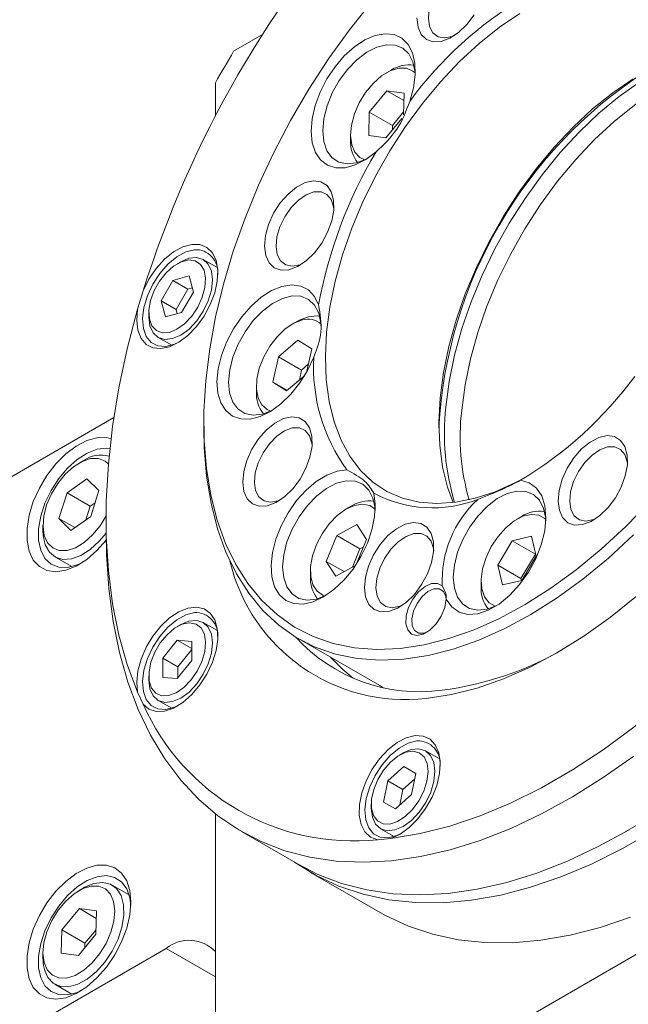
# Model space of a CAD drawing. Header units: millimetres. Extents: x 8 to 898, y 9 to 411.
# Tile 3 of 10: x 70 to 120, y 88 to 168. Entities that reach past the tile are written whole.
import ezdxf

# ---------------------------------------------------------------- set-up
doc = ezdxf.new("R2010")
doc.units = ezdxf.units.MM
doc.header["$LTSCALE"] = 2

msp = doc.modelspace()

# ---------------------------------------------------------------- linework, layer by layer
at = {"color": 7, "linetype": 'Continuous', "lineweight": 15}
for p, q in [((87.92009, 165.297936), (90.270388, 166.654734)), ((100.737712, 163.758039), (100.36065, 163.540296)), ((86.43395, 160.010198), (86.43395, 162.723866)), ((98.968945, 160.347465), (100.404208, 162.07547)), ((100.404208, 162.07547), (101.796387, 161.893539)), ((100.404208, 162.07547), (101.782543, 161.279774)), ((101.796387, 161.893539), (101.756593, 160.12941)), ((98.925861, 158.437529), (98.968945, 160.347465)), ((98.968945, 160.347465), (100.854563, 159.258921)), ((101.610015, 159.811089), (100.31804, 158.255597)), ((101.761591, 160.350947), (100.854563, 159.258921)), ((100.854563, 159.258921), (100.846277, 158.891575)), ((97.438416, 158.478291), (97.438417, 158.042873)), ((100.31804, 158.255597), (98.925861, 158.437529)), ((83.607248, 148.146594), (83.32445, 147.983286)), ((86.548507, 147.688931), (85.440853, 148.328366)), ((82.96937, 146.627814), (84.284696, 146.984173)), ((84.284696, 146.984173), (84.640152, 145.672495)), ((82.0095, 144.959777), (82.96937, 146.627814)), ((82.96937, 146.627814), (84.195022, 145.92026)), ((80.546769, 145.768813), (80.101221, 144.269479)), ((84.195022, 145.92026), (83.235152, 144.252223)), ((84.640152, 145.672495), (83.680285, 144.00446)), ((84.547156, 146.015662), (84.195022, 145.92026)), ((82.36496, 143.648101), (82.0095, 144.959777)), ((82.0095, 144.959777), (83.235152, 144.252223)), ((81.014943, 143.982669), (81.014946, 143.656107)), ((83.680285, 144.00446), (82.36496, 143.648101)), ((83.235152, 144.252223), (83.328149, 143.909055)), ((93.067705, 143.27989), (92.690642, 143.062145)), ((81.774485, 141.977341), (82.882138, 141.337906)), ((91.567283, 140.40673), (93.155236, 141.76327)), ((93.155236, 141.76327), (94.279069, 141.043923)), ((94.279069, 141.043923), (93.848725, 139.119102)), ((91.103166, 138.330846), (91.567283, 140.40673)), ((91.567283, 140.40673), (93.452902, 139.318186)), ((93.997191, 139.783156), (93.452902, 139.318186)), ((93.706136, 138.875081), (92.226999, 137.6115)), ((93.452902, 139.318186), (93.27066, 138.503067)), ((92.226999, 137.6115), (91.103166, 138.330846)), ((91.103166, 138.330846), (92.276296, 137.653612)), ((89.768408, 138.00014), (89.768409, 137.564723)), ((58.347668, 124.002228), (78.166567, 135.443435)), ((85.491141, 135.041794), (85.491141, 134.497521)), ((75.690637, 131.945612), (75.313573, 131.727866)), ((74.348908, 129.317064), (75.972258, 130.458835)), ((75.972258, 130.458835), (76.937399, 129.494879)), ((73.690698, 127.211335), (74.348908, 129.317064)), ((74.348908, 129.317064), (76.234527, 128.22852)), ((76.937399, 129.494879), (76.279188, 127.389148)), ((76.628083, 128.505326), (76.234527, 128.22852)), ((76.234527, 128.22852), (75.885631, 127.112341)), ((97.472449, 128.21051), (97.095387, 127.992766)), ((74.655839, 126.247377), (73.690698, 127.211335)), ((73.690698, 127.211335), (74.97349, 126.470795)), ((76.279188, 127.389148), (74.655839, 126.247377)), ((77.524405, 127.177063), (77.524406, 126.088519)), ((111.371705, 127.377338), (110.994643, 127.159594)), ((72.391338, 126.665862), (72.391339, 126.230445)), ((96.316961, 125.825744), (97.949385, 126.718371)), ((97.949385, 126.718371), (98.728286, 125.510632)), ((95.463436, 123.725378), (96.316961, 125.825744)), ((96.316961, 125.825744), (98.202579, 124.737199)), ((98.728286, 125.510632), (97.897994, 123.467436)), ((109.429467, 123.41695), (110.614231, 125.398661)), ((110.614231, 125.398661), (112.179882, 125.766544)), ((110.614231, 125.398661), (112.49985, 124.310117)), ((112.179882, 125.766544), (112.560768, 124.152718)), ((98.202579, 124.737199), (97.602956, 123.261638)), ((98.474384, 124.885825), (98.202579, 124.737199)), ((73.35803, 124.093837), (74.74341, 123.294074)), ((96.242336, 122.517638), (95.463436, 123.725378)), ((95.463436, 123.725378), (96.916735, 122.886406)), ((112.49985, 124.310117), (111.315086, 122.328406)), ((112.560768, 124.152718), (111.376004, 122.171007)), ((112.522371, 124.315408), (112.49985, 124.310117)), ((94.173153, 122.930761), (94.173153, 122.495344)), ((97.851798, 123.397708), (96.242336, 122.517638)), ((109.810354, 121.803122), (109.429467, 123.41695)), ((109.429467, 123.41695), (111.315086, 122.328406)), ((108.07241, 122.097589), (108.07241, 121.662172)), ((111.376004, 122.171007), (109.810354, 121.803122)), ((111.315086, 122.328406), (111.353484, 122.165715)), ((83.607248, 118.565471), (83.32445, 118.402164)), ((86.548507, 118.10781), (85.440853, 118.747245)), ((82.144637, 115.836054), (83.321461, 117.3045)), ((83.321461, 117.3045), (84.50165, 117.203459)), ((83.321461, 117.3045), (84.502897, 116.622471)), ((84.50165, 117.203459), (84.505018, 115.633975)), ((165.086579, 117.303909), (87.92009, 72.756643)), ((93.224645, 117.404648), (99.824307, 113.594744)), ((84.50307, 116.541989), (83.370289, 115.1285)), ((82.148002, 114.266568), (82.144637, 115.836054)), ((82.144637, 115.836054), (83.370289, 115.1285)), ((84.505018, 115.633975), (83.328191, 114.165527)), ((83.370289, 115.1285), (83.372235, 114.220485)), ((81.014943, 114.401547), (81.014946, 114.074984)), ((83.328191, 114.165527), (82.148002, 114.266568)), ((99.824307, 113.594744), (100.078867, 113.451745)), ((80.101221, 113.059775), (80.546769, 112.07486)), ((81.774485, 112.39622), (82.882138, 111.756785)), ((101.72093, 108.105265), (101.438134, 107.941958)), ((104.66219, 107.647604), (103.554536, 108.287039)), ((100.473882, 105.826362), (101.787465, 106.995146)), ((101.787465, 106.995146), (102.752093, 106.443595)), ((101.787465, 106.995146), (102.751128, 106.438835)), ((102.655995, 105.969834), (101.699534, 105.118808)), ((102.752093, 106.443595), (102.403136, 104.723257)), ((100.124925, 104.106024), (100.473882, 105.826362)), ((100.473882, 105.826362), (101.699534, 105.118808)), ((102.403136, 104.723257), (101.089552, 103.554469)), ((101.699534, 105.118808), (101.446676, 103.872226)), ((99.128626, 103.941341), (99.128627, 103.614778)), ((101.089552, 103.554469), (100.124925, 104.106024)), ((86.43395, 73.614853), (86.43395, 103.140512)), ((99.888168, 101.936013), (100.995821, 101.296578)), ((119.815512, 101.674383), (120.758168, 102.218742)), ((88.558456, 101.700651), (93.178221, 99.033718)), ((99.657697, 101.03877), (100.733351, 101.145228)), ((94.181981, 98.377284), (99.838836, 95.111652)), ((75.690637, 97.106537), (75.313573, 96.888792)), ((79.409695, 96.53812), (78.024315, 97.337883)), ((73.922224, 93.696835), (75.357809, 95.424337)), ((75.357809, 95.424337), (76.749635, 95.241535)), ((75.357809, 95.424337), (76.735601, 94.628955)), ((76.749635, 95.241535), (76.705873, 93.331228)), ((73.878462, 91.786529), (73.922224, 93.696835)), ((73.922224, 93.696835), (75.807842, 92.608291)), ((76.705873, 93.331228), (75.270288, 91.603727)), ((76.714298, 93.699069), (75.807842, 92.608291)), ((75.807842, 92.608291), (75.799413, 92.240447)), ((82.427012, 92.176653), (58.347668, 78.275943)), ((72.391338, 91.826786), (72.391339, 91.391369)), ((75.270288, 91.603727), (73.878462, 91.786529)), ((73.35803, 89.254763), (74.74341, 88.455))]:
    msp.add_line(p, q, dxfattribs=at)
at = {"color": 8, "linetype": 'Continuous', "lineweight": 15}
msp.add_line((86.433951, 89.863497), (82.427012, 92.176653), dxfattribs=at)
at = {"color": 7, "linetype": 'Continuous', "lineweight": 15, "flags": 128}
for points in [[(108.480986, 171.040419), (108.461019, 171.207203), (108.272414, 171.806842), (107.925266, 172.229922), (107.445321, 172.445066), (106.868175, 172.436316), (106.236632, 172.204324), (105.59753, 171.766292), (104.998269, 171.154707), (104.483294, 170.414932), (104.090797, 169.601829), (103.849888, 168.7757), (103.778435, 167.997821), (103.881737, 167.32588), (104.152132, 166.809712), (104.569566, 166.487601), (105.103081, 166.383433), (105.713107, 166.504937), (105.910193, 166.587192)], [(99.156793, 169.310902), (97.358327, 167.047781), (95.651046, 164.67416), (94.046024, 162.205432), (92.553665, 159.657605), (91.183654, 157.047208), (89.944872, 154.391165), (88.845354, 151.706705), (87.892231, 149.011236), (87.091685, 146.32224), (86.448905, 143.657155), (85.968064, 141.033267), (85.652277, 138.467592)], [(111.222329, 168.388842), (109.557928, 167.252353), (107.917454, 165.936137), (106.317743, 164.453695), (104.775208, 162.82024), (103.305679, 161.052538), (101.924235, 159.168723), (100.64505, 157.188127), (99.481251, 155.131074), (98.444781, 153.018672), (97.546275, 150.872596), (96.794953, 148.71487), (96.198525, 146.567634), (95.763111, 144.452921), (95.493178, 142.392432)], [(102.835168, 168.01961), (102.933948, 167.265903), (103.204226, 166.665037), (103.629016, 166.254764), (104.181629, 166.060868), (104.827341, 166.09553), (105.52558, 166.356569), (106.232474, 166.827588), (106.903606, 167.478987), (107.496805, 168.26984)], [(102.25756, 161.21736), (102.565366, 162.312192), (102.70832, 163.364377), (102.68066, 164.331499), (102.4835, 165.174578), (102.124788, 165.859631), (101.618981, 166.359045), (100.986469, 166.65269), (100.252746, 166.728731), (99.447386, 166.584101), (98.602853, 166.224631), (97.753187, 165.664811), (96.932635, 164.927203), (96.174273, 164.041542), (95.508668, 163.043525), (94.962649, 161.973377), (94.558225, 160.874238), (94.311698, 159.790411), (94.233003, 158.765578), (94.325313, 157.841052), (94.584906, 157.054096), (95.001322, 156.436432), (95.557773, 156.012955), (96.231831, 155.800735), (96.996326, 155.808327), (97.820442, 156.035422), (98.670964, 156.472871), (99.513607, 157.103038)], [(102.711206, 163.419141), (102.697332, 163.603932), (102.52459, 164.424533), (102.184559, 165.084159), (101.693139, 165.551972), (101.073308, 165.806095), (100.35405, 165.834646), (99.568996, 165.63629), (98.754853, 165.220302), (97.949691, 164.606133), (97.191158, 163.8225), (96.514723, 162.906046), (95.952013, 161.899623), (95.529342, 160.85029), (95.266472, 159.807114), (95.175694, 158.818869), (95.261256, 157.93177), (95.519154, 157.187291), (95.937332, 156.620248), (96.496234, 156.257153), (97.169726, 156.114982), (97.926317, 156.200385), (98.718803, 156.503346)], [(105.207041, 136.304445), (105.478939, 138.38967), (105.915749, 140.529254), (106.513128, 142.701929), (107.26514, 144.886104), (108.164309, 147.060071), (109.201702, 149.202224), (110.367007, 151.291275), (111.648642, 153.30646), (113.03387, 155.227752), (114.508925, 157.036055), (116.059146, 158.713399), (117.669128, 160.243115), (119.322868, 161.609996), (121.003931, 162.800462), (122.695611, 163.802677), (124.381095, 164.606685), (126.043631, 165.204492), (127.269246, 165.514644)], [(98.613242, 156.451513), (98.200577, 156.64534), (97.792311, 157.072775), (97.533335, 157.679948), (97.438699, 158.431575), (97.513903, 159.283972), (97.754579, 160.187604), (98.146736, 161.089952), (98.667587, 161.938578), (99.28686, 162.68416), (99.968565, 163.283368), (100.673084, 163.701379), (101.359473, 163.913899), (101.987842, 163.908579), (102.521671, 163.685726), (102.703302, 163.536473)], [(127.677808, 164.384698), (127.186969, 164.263737), (125.553363, 163.728454), (123.892413, 162.984446), (122.221163, 162.039351), (120.556761, 160.902862), (118.916288, 159.586645), (117.316577, 158.104203), (115.774042, 156.470749), (114.304513, 154.703046), (112.923068, 152.819231), (111.643883, 150.838635), (110.480085, 148.781582), (109.443615, 146.669181), (108.545109, 144.523105), (107.793787, 142.365379), (107.197358, 140.218142), (106.761945, 138.10343), (106.492012, 136.04294)], [(105.797242, 128.513921), (105.337243, 129.768862), (104.934851, 131.409793), (104.698637, 133.184056), (104.631023, 135.073442), (104.732706, 137.058566), (105.002639, 139.119055), (105.438053, 141.233768), (106.034482, 143.381004), (106.785804, 145.53873), (107.68431, 147.684806), (108.72078, 149.797208), (109.884578, 151.854261), (111.163763, 153.834857), (112.545207, 155.718672), (114.014737, 157.486374), (115.557271, 159.119829), (117.156983, 160.602271), (118.797456, 161.918487), (120.461857, 163.054976)], [(96.068984, 152.356961), (96.058976, 153.169819), (95.872981, 153.852489), (95.522684, 154.362076), (95.030098, 154.66656), (94.426174, 154.746811), (93.748857, 154.597785), (93.040707, 154.228847), (92.346218, 153.663178), (91.709028, 152.93632), (91.169175, 152.093945), (90.760578, 151.188984), (90.508913, 150.278298), (90.429991, 149.419108), (90.528771, 148.665401), (90.799048, 148.064534), (91.223837, 147.654263), (91.776451, 147.460366), (92.422163, 147.495027), (93.120403, 147.756068), (93.827297, 148.227086), (94.498428, 148.878485), (95.091627, 149.669337), (95.569622, 150.549949), (95.902376, 151.464989), (96.068984, 152.356961)], [(96.075809, 152.439917), (96.05584, 152.6067), (95.867236, 153.20634), (95.520089, 153.629421), (95.040143, 153.844564), (94.462996, 153.835814), (93.831454, 153.603821), (93.192351, 153.165788), (92.593092, 152.554206), (92.078115, 151.814429), (91.685619, 151.001326), (91.444711, 150.1752), (91.373257, 149.397319), (91.476559, 148.725379), (91.746953, 148.209211), (92.164388, 147.887098), (92.697902, 147.782931), (93.307929, 147.904434), (93.505014, 147.986688)], [(80.101221, 144.269479), (80.025258, 143.363084), (80.120109, 142.557796), (80.380862, 141.8953), (80.79402, 141.409896), (81.338189, 141.126707), (81.985202, 141.060397), (82.701565, 141.214397), (83.450195, 141.580737), (84.192331, 142.140448), (84.889561, 142.86456), (85.505788, 143.715584), (86.009111, 144.649465), (86.373473, 145.617858), (86.580015, 146.570632), (86.618042, 147.458463), (86.485585, 148.23539), (86.189503, 148.861194), (85.745123, 149.303478), (85.17545, 149.539345), (84.509974, 149.556587), (83.783145, 149.354309), (83.03259, 148.942983), (82.297163, 148.343903), (81.614935, 147.588081), (81.021227, 146.714647), (80.546769, 145.768813)], [(84.733121, 149.125993), (84.021573, 148.944283), (83.28323, 148.543812), (82.561002, 147.947849), (81.896863, 147.191034), (81.329411, 146.317349), (80.891625, 145.37757), (80.608943, 144.426311), (80.497798, 143.518859), (80.564646, 142.70795), (80.805607, 142.040712), (81.206673, 141.555922), (81.744537, 141.281754), (82.387937, 141.234142), (83.099488, 141.415853), (83.44538, 141.577749)], [(83.607248, 148.146594), (84.272522, 148.430539), (84.898476, 148.49458), (85.436463, 148.330888), (85.849823, 147.950621), (86.110382, 147.379688), (86.200387, 146.657002), (86.113701, 145.831809), (85.856233, 144.960347), (85.445532, 144.102006), (84.909582, 143.315276), (84.284906, 142.653773)], [(83.928183, 143.089683), (83.304248, 142.636996), (82.681837, 142.383007), (82.107112, 142.346553), (81.622701, 142.530341), (81.26453, 142.920739), (81.059159, 143.488792), (81.021824, 144.192371), (81.155292, 144.979295), (81.449667, 145.791202), (81.883109, 146.567872), (82.42348, 147.25171), (83.030697, 147.791993), (83.659732, 148.148654), (84.263924, 148.295239), (84.798471, 148.22088), (85.223724, 147.931087), (85.508143, 147.447356), (85.630636, 146.805562), (85.582118, 146.053304), (85.366187, 145.246374), (84.998857, 144.444617), (84.507372, 143.707498), (83.928183, 143.089683)], [(94.83924, 144.622945), (94.49529, 145.32424), (94.002614, 145.842204), (93.381071, 146.155958), (92.655711, 146.252857), (91.855775, 146.128993), (91.013505, 145.789361), (90.16285, 145.247649), (89.338099, 144.525693), (88.572495, 143.652593), (87.896898, 142.663542), (87.338541, 141.598406), (86.919927, 140.500118), (86.657932, 139.412946), (86.563114, 138.380713), (86.639298, 137.445026), (86.883411, 136.643599), (87.285613, 136.008736), (87.829694, 135.566028), (88.493722, 135.333318), (89.250933, 135.319987), (90.070803, 135.52657), (90.920289, 135.944744), (91.765147, 136.557651), (92.571323, 137.340586), (93.306324, 138.261991), (93.940523, 139.284728), (94.448356, 140.367571)], [(95.04814, 142.68088), (95.027325, 143.125783), (94.854583, 143.946383), (94.514551, 144.60601), (94.023131, 145.073823), (93.403302, 145.327946), (92.684043, 145.356497), (91.898988, 145.15814), (91.084846, 144.742152), (90.279683, 144.127983), (89.52115, 143.34435), (88.844714, 142.427897), (88.282005, 141.421474), (87.859333, 140.372141), (87.596463, 139.328964), (87.505688, 138.340721), (87.59125, 137.453621), (87.849148, 136.709143), (88.267325, 136.142099), (88.826226, 135.779003), (89.499719, 135.636832), (90.256311, 135.722236), (91.048796, 136.025197)], [(80.101221, 144.269479), (79.256155, 141.045483), (78.575294, 137.85589), (78.061833, 134.715667), (77.718182, 131.639553), (77.545952, 128.641982), (77.545952, 125.737021), (77.718182, 122.938302), (78.061833, 120.25896), (78.575294, 117.711567), (79.256155, 115.308079), (80.101221, 113.059775)], [(84.284906, 142.653773), (83.614082, 142.162582), (82.942817, 141.87517), (82.316862, 141.811128), (81.778875, 141.974819), (81.365516, 142.355088), (81.104958, 142.92602), (81.014953, 143.648707), (81.014946, 143.656107)], [(93.067705, 143.27989), (93.251207, 143.379961), (94.006097, 143.66447)], [(94.006097, 143.66447), (94.710429, 143.722837), (94.930966, 143.690359)], [(90.943234, 135.973364), (90.653355, 136.091581), (90.211161, 136.469753), (89.913093, 137.034923), (89.776474, 137.754244), (89.809243, 138.585912), (90.009497, 139.481594), (90.365596, 140.389235), (90.856845, 141.256087), (91.454697, 142.031772), (92.124405, 142.67121), (92.827047, 143.137238), (93.521791, 143.402774)], [(95.493178, 142.392432), (95.391495, 140.407308), (95.459109, 138.517922), (95.695323, 136.74366), (96.097715, 135.102729), (96.662154, 133.611966), (97.382849, 132.28667), (98.252406, 131.140438), (99.261901, 130.185035), (100.400975, 129.430262), (101.65794, 128.883866), (103.019897, 128.551452), (104.472872, 128.436432), (106.001954, 128.539986), (107.591454, 128.861051), (109.22506, 129.396334), (110.88601, 130.140342), (111.658472, 130.552853)], [(85.652277, 138.467592), (85.503591, 135.976768), (85.522975, 133.576951), (85.710301, 131.283704), (86.064352, 129.111899), (86.582835, 127.075622), (87.262386, 125.188079), (88.098597, 123.46151), (89.086047, 121.907114), (90.218331, 120.534972), (91.488103, 119.353979), (92.887133, 118.371801), (94.406346, 117.594805), (96.035887, 117.028026), (97.765189, 116.675144), (99.583038, 116.538447), (101.477644, 116.618821), (103.436719, 116.915744), (105.447558, 117.427294), (107.497121, 118.150147), (109.572114, 119.079621), (111.659082, 120.209685), (113.744488, 121.533012), (115.814809, 123.041017), (117.856617, 124.723923), (119.856671, 126.570812), (121.801999, 128.569709)], [(94.301836, 133.118776), (94.291828, 133.931634), (94.105833, 134.614305), (93.755537, 135.123892), (93.262951, 135.428376), (92.659027, 135.508628), (91.98171, 135.359601), (91.273558, 134.990662), (90.579069, 134.424993), (89.941881, 133.698136), (89.402027, 132.855762), (88.99343, 131.9508), (88.741764, 131.040114), (88.662842, 130.180924), (88.761624, 129.427217), (89.031901, 128.826351), (89.45669, 128.416079), (90.009304, 128.222182), (90.655015, 128.256842), (91.353254, 128.517883), (92.060148, 128.988901), (92.731281, 129.640302), (93.32448, 130.431154), (93.802474, 131.311765), (94.135229, 132.226805), (94.301836, 133.118776)], [(120.4815, 125.872521), (118.445081, 123.992052), (116.366149, 122.278549), (114.258186, 120.743125), (112.134863, 119.395738), (110.009951, 118.245127), (107.897231, 117.298755), (105.810403, 116.562756), (103.763003, 116.041907), (101.768308, 115.739585), (99.839255, 115.657749), (97.988355, 115.796933), (96.227609, 116.156231), (94.568441, 116.733313), (93.021608, 117.524438), (91.597141, 118.524476), (90.304281, 119.726939), (89.15141, 121.124029), (88.146007, 122.706687), (87.294592, 124.464648), (86.602685, 126.38651), (86.074776, 128.459811), (85.714287, 130.671103), (85.523555, 133.006045), (85.491141, 134.497521)], [(94.308662, 133.201734), (94.288693, 133.368517), (94.100087, 133.968156), (93.75294, 134.391236), (93.272996, 134.60638), (92.695849, 134.597631), (92.064307, 134.365638), (91.425204, 133.927605), (90.825943, 133.316022), (90.310968, 132.576246), (89.918472, 131.763142), (89.677562, 130.937015), (89.606109, 130.159135), (89.709411, 129.487194), (89.979806, 128.971027), (90.397241, 128.648915), (90.930755, 128.544747), (91.540782, 128.66625), (91.705973, 128.73387)], [(77.932792, 133.719463), (77.558254, 133.806374), (76.787539, 133.798012), (75.956502, 133.566735), (75.099161, 133.122011), (74.250619, 132.482049), (73.445614, 131.673047), (72.717102, 130.728125), (72.094909, 129.68597), (71.604509, 128.589248), (71.265979, 127.482859), (71.093173, 126.412095), (71.093173, 125.420798), (71.265979, 124.549552), (71.604509, 123.834022), (72.094909, 123.303504), (72.717102, 122.979717), (73.445614, 122.875918), (74.250619, 122.996354), (75.099161, 123.336098), (75.956502, 123.881238), (76.787539, 124.609457), (77.528463, 125.452499)], [(119.984314, 131.579277), (119.974306, 132.392134), (119.78831, 133.074805), (119.438014, 133.584391), (118.945428, 133.888877), (118.341504, 133.969128), (117.664187, 133.820102), (116.956036, 133.451162), (116.261547, 132.885494), (115.624357, 132.158636), (115.084504, 131.316261), (114.675907, 130.4113), (114.424241, 129.500614), (114.34532, 128.641424), (114.4441, 127.887717), (114.714377, 127.286851), (115.139167, 126.876578), (115.69178, 126.682682), (116.337493, 126.717344), (117.035732, 126.978384), (117.742626, 127.449402), (118.413757, 128.100801), (119.006956, 128.891653), (119.484951, 129.772265), (119.817706, 130.687305), (119.984314, 131.579277)], [(77.841273, 132.91869), (77.551931, 132.948329), (76.794366, 132.859551), (75.989625, 132.547334), (75.175333, 132.02627), (74.389576, 131.320734), (73.669082, 130.463705), (73.047553, 129.495266), (72.554042, 128.460694), (72.21163, 127.408367), (72.036324, 126.387489), (72.036324, 125.445799), (72.21163, 124.627326), (72.554042, 123.970339), (73.047553, 123.505562), (73.669082, 123.254726), (74.389576, 123.229562), (75.175333, 123.431241), (75.557345, 123.602376)], [(119.991138, 131.662233), (119.97117, 131.829017), (119.782565, 132.428656), (119.435417, 132.851735), (118.955473, 133.06688), (118.378326, 133.05813), (117.746783, 132.826138), (117.107681, 132.388106), (116.508421, 131.776521), (115.993445, 131.036746), (115.600948, 130.223643), (115.36004, 129.397515), (115.288587, 128.619637), (115.391889, 127.947694), (115.662283, 127.431526), (116.079718, 127.109414), (116.613232, 127.005247), (117.223259, 127.12675), (117.420344, 127.209006)], [(77.525018, 127.422139), (77.041442, 126.627827), (76.427033, 125.874875), (75.747942, 125.265951), (75.043636, 124.836442), (74.355044, 124.611307), (73.722185, 124.603632), (73.181841, 124.813863), (72.765413, 125.229782), (72.497099, 125.827216), (72.392501, 126.571447), (72.457688, 127.419221), (72.688881, 128.321271), (73.072635, 129.225168), (73.586655, 130.078385), (74.201061, 130.831334), (74.880152, 131.440259), (75.584461, 131.869771), (76.273053, 132.094905), (76.905912, 132.10258), (77.446256, 131.89235), (77.719792, 131.658477)], [(97.13276, 131.183771), (96.338536, 131.080719), (95.498832, 130.761046), (94.647498, 130.23764), (93.818845, 129.531595), (93.046277, 128.671374), (92.360933, 127.691646), (91.790438, 126.631905), (91.357787, 125.534865), (91.080419, 124.444744), (90.969514, 123.405484), (91.029542, 122.458974), (91.258085, 121.643366), (91.645929, 120.991535), (92.177443, 120.529757), (92.831202, 120.276641), (93.580854, 120.242392), (94.396181, 120.42839), (95.244323, 120.827137), (96.091091, 121.422562), (96.902353, 122.190663), (97.645411, 123.100483), (98.290313, 124.115346), (98.811065, 125.194347), (99.186676, 126.293993), (99.402008, 127.369961), (99.448379, 128.378881), (99.323921, 129.280085)], [(99.445943, 127.871612), (99.432069, 128.056404), (99.259327, 128.877004), (98.919296, 129.536631), (98.427876, 130.004444), (97.808045, 130.258567), (97.088787, 130.287118), (96.303732, 130.088761), (95.48959, 129.672773), (94.684427, 129.058603), (93.925895, 128.274971), (93.249459, 127.358517), (92.686749, 126.352094), (92.264078, 125.302762), (92.001208, 124.259584), (91.910432, 123.271342), (91.995994, 122.384242), (92.253892, 121.639764), (92.67207, 121.072719), (93.23097, 120.709623), (93.904463, 120.567453), (94.661055, 120.652856), (95.45354, 120.955818)], [(105.238519, 120.633436), (105.681731, 120.007568), (106.273378, 119.592405), (106.987838, 119.405925), (107.794173, 119.456206), (108.657467, 119.741067), (109.540334, 120.248175), (110.404546, 120.95557), (111.212677, 121.832618), (111.929734, 122.841344), (112.524665, 123.93806), (112.971708, 125.07528), (113.251504, 126.203759), (113.351938, 127.274626), (113.268659, 128.241511), (113.005276, 129.062545), (112.573192, 129.702173), (111.991118, 130.132699), (111.284261, 130.335478)], [(113.345199, 127.038439), (113.331326, 127.223233), (113.158583, 128.043831), (112.818552, 128.70346), (112.327132, 129.171273), (111.707302, 129.425396), (110.988044, 129.453946), (110.202989, 129.25559), (109.388846, 128.839601), (108.583684, 128.225432), (107.825151, 127.441799), (107.148715, 126.525346), (106.586006, 125.518924), (106.163334, 124.46959), (105.900464, 123.426414), (105.809688, 122.43817), (105.89525, 121.551069), (106.153148, 120.806591), (106.571325, 120.239549), (107.130227, 119.876453), (107.803719, 119.734282), (108.560311, 119.819685), (109.352796, 120.122647)], [(95.701796, 126.779599), (96.357063, 127.456934), (97.055266, 127.96928), (97.755828, 128.286861), (98.418034, 128.391222), (99.003402, 128.276297), (99.450112, 127.977102)], [(104.20789, 124.512378), (104.197882, 125.325237), (104.011886, 126.007906), (103.661591, 126.517494), (103.169005, 126.821978), (102.56508, 126.902229), (101.887763, 126.753203), (101.179613, 126.384265), (100.485124, 125.818595), (99.847934, 125.091737), (99.30808, 124.249364), (98.899484, 123.344403), (98.647818, 122.433715), (98.568896, 121.574525), (98.667677, 120.820818), (98.937954, 120.219952), (99.362744, 119.809681), (99.915357, 119.615785), (100.561069, 119.650445), (101.259309, 119.911486), (101.966203, 120.382503), (102.637334, 121.033902), (103.230533, 121.824754), (103.708528, 122.705366), (104.041282, 123.620406), (104.20789, 124.512378)], [(108.192939, 123.126401), (108.473158, 124.034685), (108.899945, 124.928447), (109.448495, 125.755748), (110.086929, 126.468506), (110.778144, 127.0253), (111.481969, 127.393769), (112.1575, 127.552499), (112.765477, 127.492267), (113.270567, 127.216573), (113.349368, 127.14393)], [(77.524446, 126.025377), (76.975027, 125.36626), (76.239385, 124.694304), (75.474191, 124.20786), (74.720694, 123.933149), (74.019514, 123.884982), (73.408455, 124.065958), (72.920458, 124.466316), (72.581829, 125.064476), (72.410825, 125.82819), (72.391339, 126.230445)], [(100.77577, 99.327653), (98.483699, 99.205939), (96.266241, 99.301401), (94.133299, 99.613617), (92.094401, 100.141188), (90.158651, 100.881755), (88.334695, 101.832015), (86.630681, 102.987725), (85.054218, 104.343721), (83.612346, 105.893945), (82.311505, 107.631476), (81.157507, 109.548555), (80.155504, 111.636615), (79.309972, 113.886334), (78.624688, 116.287666), (78.10271, 118.82988), (77.746376, 121.50163), (77.557267, 124.290974), (77.524406, 126.088519)], [(95.347978, 120.903985), (95.188321, 120.959712), (94.713812, 121.287243), (94.37774, 121.808347), (94.199637, 122.492737), (94.18985, 123.30064), (94.348951, 124.185103), (94.667691, 125.094726), (95.127549, 125.976642), (95.701796, 126.779599)], [(104.214715, 124.595333), (104.194747, 124.762118), (104.006142, 125.361757), (103.658994, 125.784838), (103.179049, 125.999982), (102.601903, 125.991233), (101.97036, 125.759239), (101.331258, 125.321207), (100.731998, 124.709624), (100.217022, 123.969847), (99.824525, 123.156744), (99.583616, 122.330617), (99.512163, 121.552737), (99.615465, 120.880797), (99.88586, 120.364629), (100.303295, 120.042516), (100.836809, 119.938348), (101.446835, 120.059851), (101.643921, 120.142107)], [(109.247235, 120.070813), (109.224759, 120.077401), (108.719668, 120.353095), (108.346819, 120.82823), (108.127879, 121.475193), (108.075572, 122.256383), (108.192939, 123.126401)], [(104.914275, 121.721106), (104.526027, 121.927474), (104.038447, 121.909289), (103.503428, 121.668485), (102.97791, 121.230691), (102.517823, 120.642502), (102.172133, 119.966514), (101.977629, 119.274672), (101.955014, 118.640608), (102.106693, 118.131803), (102.416524, 117.802408), (102.851533, 117.687479), (103.365422, 117.799247), (103.903501, 118.125817), (104.408501, 118.632435), (104.826679, 119.265182), (105.113527, 119.956714), (105.238519, 120.633436)], [(105.238074, 120.626085), (105.202914, 120.859221), (105.006213, 121.26536), (104.66745, 121.48046), (104.227487, 121.478578), (103.739389, 121.259937), (103.262026, 120.850914), (102.852978, 120.30084), (102.56158, 119.67606), (102.422981, 119.051936), (102.453896, 118.503745), (102.650597, 118.097606), (102.989359, 117.882505), (103.429323, 117.884388), (103.691015, 117.976812)], [(120.739601, 120.894796), (118.597707, 119.16632), (116.428989, 117.617935), (114.246817, 116.259188), (112.064644, 115.098453), (109.895926, 114.142888), (107.754032, 113.398386), (105.652168, 112.869534), (103.603293, 112.559595), (103.603293, 112.559595)], [(80.546769, 112.07486), (81.021227, 111.676824), (81.614935, 111.488871), (82.297163, 111.520732), (83.03259, 111.770758), (83.783145, 112.226004), (84.509974, 112.862906), (85.17545, 113.64849), (85.745123, 114.542087), (86.189503, 115.497442), (86.485585, 116.465094), (86.618042, 117.394952), (86.580015, 118.238879), (86.373473, 118.953184), (86.009111, 119.500894), (85.505788, 119.853651), (84.889561, 119.993194), (84.192331, 119.912302), (83.450195, 119.61516), (82.701565, 119.117151), (81.985202, 118.444056), (81.338189, 117.63072), (80.79402, 116.719247), (80.380862, 115.75682), (80.120109, 114.793267), (80.025258, 113.878465), (80.101221, 113.059775)], [(84.733121, 119.544871), (84.021573, 119.363162), (83.28323, 118.962688), (82.561002, 118.366726), (81.896863, 117.609911), (81.329411, 116.736226), (80.891625, 115.796448), (80.608943, 114.845189), (80.497798, 113.937737), (80.564646, 113.126828), (80.805607, 112.45959), (81.206673, 111.9748), (81.744537, 111.700632), (82.387937, 111.653019), (83.099488, 111.834732), (83.44538, 111.996627)], [(83.607248, 118.565471), (84.272522, 118.849415), (84.898476, 118.913458), (85.436463, 118.749767), (85.849823, 118.369498), (86.110382, 117.798566), (86.200387, 117.07588), (86.113701, 116.250687), (85.856233, 115.379225)], [(85.328094, 115.563508), (84.943542, 114.766636), (84.438939, 114.041585), (83.851707, 113.442126), (83.225398, 113.01272), (82.606464, 112.785217), (82.040808, 112.776484), (81.570383, 112.987173), (81.230075, 113.401657), (81.045124, 113.989194), (81.029249, 114.706211), (81.183629, 115.499531), (81.496808, 116.310314), (81.945567, 117.078431), (82.496616, 117.746912), (83.10909, 118.26618), (83.737566, 118.597723), (84.33543, 118.716952), (84.858341, 118.615023), (85.26752, 118.299499), (85.532617, 117.793778), (85.633973, 117.135368), (85.56407, 116.3731), (85.328094, 115.563508)], [(100.733351, 101.145228), (103.102797, 101.53723), (105.524541, 102.14904), (107.987218, 102.977787), (110.479269, 104.019581), (112.989, 105.269534), (115.504634, 106.721778), (118.014365, 108.3695), (120.506416, 110.204966), (122.969092, 112.219565), (125.390836, 114.403841), (127.760283, 116.747544)], [(97.658075, 114.197198), (96.809485, 114.904203), (95.809233, 115.912596)], [(85.856233, 115.379225), (85.445532, 114.520883), (84.909582, 113.734155), (84.284906, 113.072651), (83.614082, 112.581461), (82.942817, 112.294047), (82.316862, 112.230006), (81.778875, 112.393698), (81.365516, 112.773966), (81.104958, 113.344898), (81.014953, 114.067585), (81.014946, 114.074984)], [(100.733351, 101.145228), (101.480294, 101.48871), (102.225074, 102.028194), (102.929136, 102.735747), (103.556031, 103.574746), (104.073307, 104.501749), (104.454184, 105.468772), (104.678946, 106.425754), (104.735958, 107.323156), (104.622269, 108.114516), (104.343761, 108.758873), (103.914857, 109.222868), (103.357756, 109.482479), (102.7013, 109.524266), (101.979472, 109.346071), (101.22964, 108.957114), (100.49062, 108.377531), (99.800671, 107.637328), (99.195508, 106.77482), (98.706462, 105.834663), (98.358847, 104.865522), (98.17066, 103.917568), (98.151643, 103.039877), (98.30278, 102.277882), (98.616247, 101.671032), (99.075816, 101.250743), (99.657697, 101.03877)], [(102.846804, 109.084665), (102.135254, 108.902956), (101.396912, 108.502482), (100.674684, 107.90652), (100.010545, 107.149705), (99.443094, 106.276021), (99.005306, 105.336241), (98.722626, 104.384982), (98.611481, 103.477533), (98.678329, 102.666624), (98.91929, 101.999385), (99.320356, 101.514596), (99.858218, 101.240425), (100.50162, 101.192816), (101.213169, 101.374525), (101.559061, 101.53642)], [(101.72093, 108.105265), (102.386204, 108.38921), (103.012158, 108.453251), (103.550146, 108.289562), (103.963505, 107.909294), (104.224065, 107.338359)], [(103.668198, 107.258714), (103.748299, 106.584458), (103.657093, 105.81307), (103.401345, 105.001758), (103.000023, 104.210699), (102.48289, 103.498562), (101.8883, 102.918158), (101.260351, 102.512538), (100.645615, 102.311782), (100.089685, 102.330784), (99.63379, 102.568124), (99.311744, 103.006212), (99.147429, 103.612546), (99.153034, 104.342168), (99.328142, 105.140955), (99.659766, 105.949672), (100.123312, 106.708338), (100.684399, 107.360684), (101.301416, 107.85833), (101.928599, 108.164369), (102.519436, 108.256102), (103.030105, 108.126725), (103.422731, 107.785835), (103.668198, 107.258714)], [(120.521626, 107.853899), (118.019295, 106.094231), (115.504326, 104.520972), (112.987952, 103.14115), (110.481411, 101.960934), (107.995898, 100.985588), (105.542514, 100.219469), (103.132216, 99.665999), (100.77577, 99.327653), (100.77577, 99.327653)], [(104.224065, 107.338359), (104.314069, 106.615675), (104.227383, 105.79048), (103.969916, 104.919018), (103.559214, 104.060677), (103.023263, 103.273948), (102.398589, 102.612448), (101.727763, 102.121254), (101.0565, 101.833844), (100.430546, 101.769802), (99.892558, 101.933494), (99.479199, 102.313762), (99.218639, 102.884692), (99.128636, 103.607381), (99.128627, 103.614778)], [(92.882287, 99.204557), (94.629131, 98.127662), (96.498328, 97.254497), (98.476271, 96.592638), (100.554123, 96.145043), (102.722606, 95.913711), (104.972036, 95.899672), (107.292364, 96.102993), (109.673229, 96.522765), (112.103994, 97.15711), (114.573807, 98.003198), (117.071635, 99.057251), (119.586322, 100.314558), (122.106638, 101.769505)], [(93.178221, 99.033718), (94.778416, 98.214822), (96.714166, 97.474254), (98.753064, 96.946684), (100.886005, 96.634468), (103.103463, 96.539005), (105.395534, 96.660719), (107.75198, 96.999065), (110.162279, 97.552536), (112.615662, 98.318654), (115.101175, 99.294), (117.607717, 100.474217), (120.124091, 101.854039)], [(79.556689, 95.963255), (79.469842, 96.899331), (79.212855, 97.696811), (78.796251, 98.323047), (78.237089, 98.752404), (77.558254, 98.9673), (76.787539, 98.958937), (75.956502, 98.72766), (75.099161, 98.282936), (74.250619, 97.642974), (73.445614, 96.833971), (72.717102, 95.88905), (72.094909, 94.846895), (71.604509, 93.750173), (71.265979, 92.643784), (71.093173, 91.573021), (71.093173, 90.581724), (71.265979, 89.710477), (71.604509, 88.994947), (72.094909, 88.464428), (72.717102, 88.140642), (73.445614, 88.036842), (74.250619, 88.157279), (75.099161, 88.497023), (75.956502, 89.042164), (76.787539, 89.770382), (77.558254, 90.651869), (78.237089, 91.65053), (78.796251, 92.725482), (79.212855, 93.83272), (79.469842, 94.926908), (79.556689, 95.963255)], [(79.549748, 95.679096), (79.46852, 96.304257), (79.208134, 97.046336), (78.787708, 97.610524), (78.226899, 97.97044), (77.551931, 98.109254), (76.794366, 98.020478), (75.989625, 97.708259), (75.175333, 97.187196), (74.389576, 96.481659), (73.669082, 95.624631), (73.047553, 94.656192), (72.554042, 93.621619), (72.21163, 92.569292), (72.036324, 91.548415), (72.036324, 90.606725), (72.21163, 89.788251), (72.554042, 89.131264), (73.047553, 88.666488), (73.669082, 88.415651), (74.389576, 88.390486), (75.175333, 88.592167), (75.591646, 88.780882)], [(72.744655, 90.42217), (72.485951, 91.029624), (72.391605, 91.781465), (72.467101, 92.633993), (72.708051, 93.537668), (73.100452, 94.439968), (73.6215, 95.288457), (74.240911, 96.033822), (74.922692, 96.632748), (75.627215, 97.050425), (76.313538, 97.262578), (76.941772, 97.256878), (77.475411, 97.033659), (77.883442, 96.605894), (78.142146, 95.998439), (78.236492, 95.246599), (78.160996, 94.39407), (77.920046, 93.490395), (77.527645, 92.588095), (77.006597, 91.739606), (76.387183, 90.99424), (75.705405, 90.395314), (75.000882, 89.977639), (74.314559, 89.765486), (73.686321, 89.771184), (73.152683, 89.994403), (72.744655, 90.42217)], [(75.690637, 97.106537), (75.779601, 97.156527), (76.537939, 97.46808), (77.250625, 97.554731), (77.879242, 97.411812), (78.3899, 97.047025), (78.755067, 96.480036), (78.955061, 95.741413), (78.979095, 94.870974), (78.825877, 93.915646), (78.503668, 92.926928), (78.029836, 91.958127), (77.429925, 91.061466), (76.736279, 90.285289), (75.98629, 89.671436), (75.22039, 89.253002), (74.47987, 89.052545), (73.804653, 89.080869), (73.23114, 89.336452), (72.790245, 89.805511), (72.790245, 89.805511)], [(120.230662, 94.737566), (117.760849, 93.891477), (115.330083, 93.257133), (112.949219, 92.83736), (110.628891, 92.63404), (108.379461, 92.648079), (106.210977, 92.87941), (104.133125, 93.327006), (102.155183, 93.988864), (100.285986, 94.86203), (99.838836, 95.111652)]]:
    msp.add_lwpolyline(points, dxfattribs=at)
at = {"color": 7, "linetype": 'Continuous', "lineweight": 15}
for centre, radius, start, end in [((163.9747, 119.669074), 87.415193, 137.37186115, 162.6281387), ((127.877546, 142.42339), 31.774156, 120.91615979, 143.73746683), ((205.189757, 95.876215), 136.277475, 149.37516271, 150.62483715), ((102.224239, 161.444414), 2.750023, 82.12610828, 122.72114194), ((141.570998, 132.602546), 36.993639, 123.11488983, 176.89048704), ((100.177506, 157.910086), 2.742306, 177.22455071, 217.93888788), ((132.023426, 137.81119), 37.802959, 149.3144269, 169.61911123), ((84.818816, 147.309915), 1.818099, 352.77431333, 92.70161362), ((93.976931, 141.911407), 1.559272, 47.35347439, 106.97131597), ((108.697466, 139.548331), 14.272641, 176.70945159, 215.87759113), ((94.959232, 157.595162), 31.774156, 300.91615979, 323.73746683), ((92.561495, 137.449049), 2.79548, 177.62848177, 217.53508151), ((124.148889, 134.115583), 19.067898, 173.4083136, 197.03720155), ((124.702527, 133.883777), 18.338071, 173.23818802, 196.289585), ((77.094447, 129.948106), 2.441458, 73.75614064, 125.09884446), ((104.112998, 138.263794), 10.180485, 241.9386045, 291.20058345), ((98.939702, 125.984376), 2.666178, 81.45823357, 123.38901666), ((113.862422, 122.179799), 8.959896, 132.62672261, 182.93447967), ((112.832304, 125.18141), 2.637318, 81.21779579, 123.6294642), ((101.890477, 127.131948), 14.672668, 193.33909402, 276.70371684), ((96.858592, 122.34214), 2.689806, 176.73481395, 217.48646041), ((110.768551, 121.515777), 2.700113, 176.89201406, 218.271484), ((84.818816, 117.728793), 1.818099, 352.77431333, 92.70161362), ((103.039741, 126.705101), 13.604387, 222.27493703, 277.88856477), ((101.670025, 139.043035), 26.015732, 277.14725844, 300.12427433), ((97.671633, 119.664559), 18.731377, 203.90280674, 276.08644151), ((102.9325, 107.268589), 1.818097, 352.77420809, 92.70164984), ((84.289663, 89.898563), 2.942645, 43.22296039, 129.27070146), ((75.487394, 91.32705), 3.096723, 178.80987392, 209.42858412)]:
    msp.add_arc(centre, radius, start, end, dxfattribs=at)
for points, knots in [([(99.513607, 157.103038), (100.13391, 157.681518), (101.374516, 158.838479), (101.963212, 160.4244), (102.25756, 161.21736)], [0, 0, 0, 0, 0.499999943, 1, 1, 1, 1]), ([(94.448356, 140.367571), (94.703223, 141.040958), (95.212957, 142.387734), (94.963812, 143.877875), (94.83924, 144.622945)], [0, 0, 0, 0, 0.499999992, 1, 1, 1, 1]), ([(99.323921, 129.280085), (99.133089, 129.614065), (98.751426, 130.282025), (97.672315, 130.883189), (97.13276, 131.183771)], [0, 0, 0, 0, 0.499999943, 1, 1, 1, 1]), ([(111.284261, 130.335478), (110.828554, 130.094556), (109.917139, 129.612712), (108.502119, 129.052452), (107.794609, 128.772323)], [0, 0, 0, 0, 0.499999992, 1, 1, 1, 1]), ([(104.914275, 121.721106), (105.044425, 121.476599), (105.244999, 121.099789), (105.240203, 120.754627), (105.238519, 120.633436)], [0, 0, 0, 0, 0.648887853, 1, 1, 1, 1])]:
    msp.add_open_spline(points, degree=3, knots=knots, dxfattribs=at)

doc.saveas('drawing.dxf')
